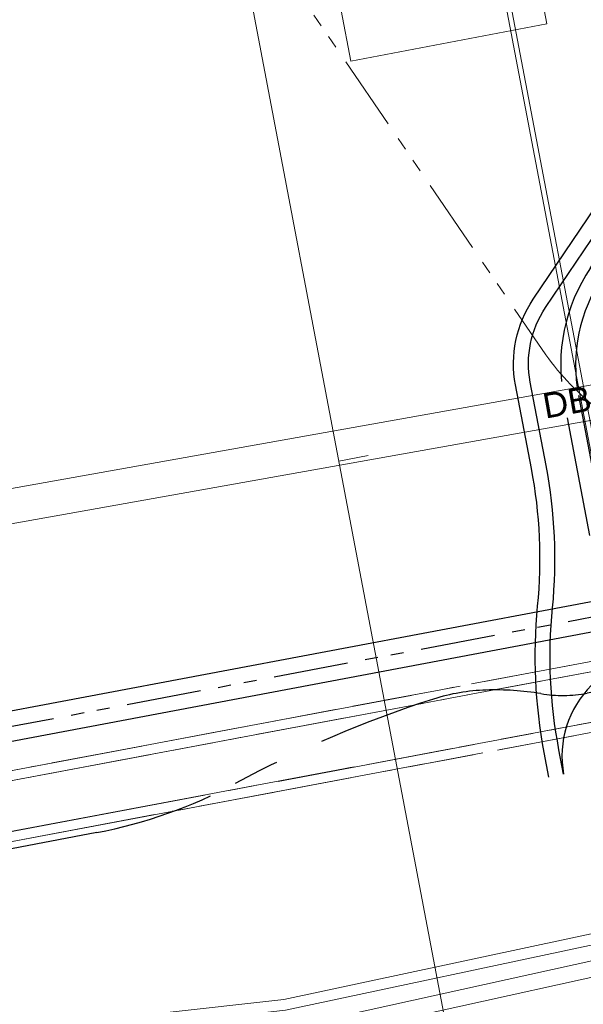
# Model space of a CAD drawing. Extents: x 3503739 to 3504470, y 5375172 to 5375561.
# Tile 6 of 142: x 3504132.28 to 3504137.94, y 5375373.94 to 5375383.81. Entities that reach past the tile are written whole.
import ezdxf

# ---------------------------------------------------------------- set-up
doc = ezdxf.new("R2010")
doc.units = 0
doc.header["$MEASUREMENT"] = 0
for name, pattern in [('2', [3.4, 1.2, -0.5, 1.2, -0.5]), ('237', [1.5, 0.75, -0.18, 0.13, -0.13, 0.13, -0.18]), ('239', [2.09, 0.75, -0.18, 0.75, -0.18, 0.05, -0.18]), ('38', [5.5, 4, -0.5, 0.5, -0.5]), ('85', [2.7501, 2.0001, -0.25, 0.25, -0.25])]:
    doc.linetypes.add(name, pattern=pattern)
for name, color, linetype in [('4WB_G_LEITUNG', 7, 'Continuous'), ('4WB_KANALISATION', 7, 'Continuous'), ('4WB_WV_LEITUNG', 7, 'Continuous'), ('4WP_KANCAD', 7, 'Continuous'), ('_4WP_DB_KAB_ABBR', 7, 'Continuous'), ('_4WP_KANCAD_', 7, 'Continuous'), ('_4WP_KANCADT__', 7, 'Continuous'), ('_4WP_LICHT-KSR', 7, 'Continuous'), ('_4WP_STADT_BEW_S', 7, 'Continuous'), ('_4WP_STADT_DATEN', 7, 'Continuous'), ('_4WP_STADT_FTT1', 7, 'Continuous'), ('_OST_2__CLIPPING', 7, 'Continuous'), ('AUSSCHNITT_OST_2', 7, 'Continuous')]:
    doc.layers.add(name, color=color, linetype=linetype)
doc.styles.add('471', font='ARIAL.TTF', dxfattribs={"height": 0.25})

msp = doc.modelspace()

# ---------------------------------------------------------------- linework, layer by layer
at = {"layer": '4WB_G_LEITUNG', "color": 6, "linetype": 'Continuous', "lineweight": 20}
for points in [[(3504246.9744, 5375392.8416), (3504246.6993, 5375392.8316), (3504242.1188, 5375392.6516), (3504234.7709, 5375392.2315), (3504230.3822, 5375391.9112), (3504223.2061, 5375390.2702), (3504222.9919, 5375390.2209), (3504211.0331, 5375388.771), (3504204.9359, 5375387.6406), (3504199.2373, 5375386.4805), (3504187.555, 5375384.0206), (3504175.8555, 5375381.9507), (3504164.039, 5375379.7006), (3504152.23, 5375377.3706), (3504140.4226, 5375375.1606), (3504134.9316, 5375373.991), (3504133.7011, 5375373.8511), (3504132.5463, 5375373.6709), (3504120.9844, 5375371.6007), (3504109.253, 5375369.3506), (3504103.1612, 5375368.1722), (3504097.3967, 5375368.8212), (3504085.4938, 5375370.661)], [(3504085.477, 5375370.5523), (3504097.3821, 5375368.7121), (3504103.1656, 5375368.061), (3504109.2738, 5375369.2426), (3504121.0045, 5375371.4925), (3504132.5645, 5375373.5624), (3504133.7158, 5375373.7421), (3504134.9493, 5375373.8823), (3504140.4442, 5375375.0527), (3504152.2508, 5375377.2626), (3504164.0599, 5375379.5926), (3504175.8754, 5375381.8425), (3504187.5759, 5375383.9126), (3504199.2596, 5375386.3728), (3504204.9569, 5375387.5326), (3504211.0498, 5375388.6622), (3504223.0109, 5375390.1124), (3504223.2307, 5375390.163), (3504230.3986, 5375391.8021), (3504234.778, 5375392.1217), (3504242.1241, 5375392.5417), (3504246.7035, 5375392.7217), (3504246.9784, 5375392.7317)]]:
    msp.add_lwpolyline(points, dxfattribs=at)
at = {"layer": '4WB_KANALISATION', "color": 7, "linetype": '85', "lineweight": 13}
for p, q in [((3504104.5133, 5375371.08), (3504153.1874, 5375380.2319)), ((3504104.5888, 5375370.9925), (3504153.1488, 5375380.1229)), ((3504129.469, 5375375.1607), (3504153.2412, 5375379.6315)), ((3504104.6426, 5375370.3921), (3504153.3167, 5375379.544))]:
    msp.add_line(p, q, dxfattribs=at)
at = {"layer": '4WB_WV_LEITUNG', "color": 4, "linetype": 'Continuous', "lineweight": 20}
for points in [[(3504082.9651, 5375370.8927), (3504094.8191, 5375368.8556), (3504103.0993, 5375367.628), (3504109.2666, 5375369.0348), (3504121.1314, 5375371.4354), (3504132.9677, 5375373.2653), (3504133.7863, 5375373.4448), (3504134.3853, 5375373.5758), (3504140.4167, 5375374.9051), (3504150.9125, 5375376.8052), (3504162.8348, 5375379.1751)], [(3504082.938, 5375370.735), (3504094.7938, 5375368.6976), (3504103.1056, 5375367.4653), (3504109.3003, 5375368.8784), (3504121.1595, 5375371.2778), (3504132.9971, 5375373.1079), (3504133.8205, 5375373.2885), (3504134.4196, 5375373.4195), (3504140.4482, 5375374.7482), (3504150.9423, 5375376.648), (3504162.866, 5375379.0182)]]:
    msp.add_lwpolyline(points, dxfattribs=at)
at = {"layer": '4WP_KANCAD', "color": 7, "linetype": '38', "lineweight": 13}
for p, q in [((3504104.5133, 5375371.08), (3504153.1874, 5375380.2319)), ((3504104.5888, 5375370.9925), (3504153.1488, 5375380.1229)), ((3504104.6812, 5375370.5011), (3504153.2412, 5375379.6315)), ((3504104.6426, 5375370.3921), (3504153.3167, 5375379.544))]:
    msp.add_line(p, q, dxfattribs=at)
at = {"layer": '_4WP_DB_KAB_ABBR', "color": 250, "linetype": 'Continuous', "lineweight": 20}
for p, q in [((3504119.6916, 5375376.885), (3504139.7667, 5375380.4653)), ((3504119.7531, 5375376.5404), (3504139.8282, 5375380.1208))]:
    msp.add_line(p, q, dxfattribs=at)
at = {"layer": '_4WP_KANCAD_', "color": 7, "linetype": '239', "lineweight": 13}
for points in [[(3504104.6426, 5375370.3921), (3504153.3167, 5375379.544), (3504153.1874, 5375380.2319), (3504104.5133, 5375371.08)], [(3504104.6812, 5375370.5011), (3504129.4662, 5375375.1613), (3504153.2412, 5375379.6315), (3504153.1488, 5375380.1229), (3504104.5888, 5375370.9925)]]:
    msp.add_lwpolyline(points, dxfattribs=at)
at = {"layer": '_4WP_KANCADT__', "color": 7, "linetype": 'Continuous', "lineweight": 13}
msp.add_lwpolyline([(3504135.3147, 5375384.9273), (3504137.2797, 5375385.2999), (3504137.5692, 5375383.7731), (3504135.6042, 5375383.4005), (3504135.3147, 5375384.9273)], dxfattribs=at)
at = {"layer": '_4WP_KANCADT__', "color": 1, "linetype": 'Continuous', "lineweight": 20}
msp.add_lwpolyline([(3504135.3147, 5375384.9273), (3504137.2797, 5375385.2999), (3504137.5692, 5375383.7731), (3504135.6042, 5375383.4005), (3504135.3147, 5375384.9273)], dxfattribs=at)
at = {"layer": '_4WP_LICHT-KSR', "color": 190, "linetype": '2', "lineweight": 30}
for points in [[(3504140.3206, 5375392.6207), (3504140.5692, 5375392.6674, -0.44305), (3504142.1039, 5375391.5041), (3504142.4059, 5375388.0853, -0.172278), (3504142.188, 5375387.243), (3504138.133, 5375381.2431, 0.198164), (3504137.8869, 5375380.0479), (3504138.4674, 5375376.9998)], [(3504138.3199, 5375376.9726), (3504137.7396, 5375380.0198, -0.198163), (3504138.0088, 5375381.3271), (3504142.0637, 5375387.327, 0.172278), (3504142.2565, 5375388.0722), (3504141.9545, 5375391.4909, 0.44305), (3504140.5968, 5375392.52), (3504140.3483, 5375392.4733)]]:
    msp.add_lwpolyline(points, format="xyb", dxfattribs=at)
at = {"layer": '_4WP_STADT_BEW_S', "color": 142, "linetype": 'Continuous', "lineweight": 30}
msp.add_lwpolyline([(3504192.7234, 5375387.9304), (3504187.4738, 5375386.904), (3504184.793, 5375386.3798), (3504172.6074, 5375384.2525), (3504163.8136, 5375382.7173, 0.070922), (3504162.8549, 5375382.4054, -0.070918), (3504161.8962, 5375382.0937), (3504160.2639, 5375381.8087, -0.070631), (3504159.2523, 5375381.7765, 0.070634), (3504158.2405, 5375381.7443), (3504154.8801, 5375381.1577), (3504154.3248, 5375381.3569), (3504152.6906, 5375381.0609), (3504152.207, 5375380.6513), (3504147.7632, 5375379.814, 0.096289), (3504145.99, 5375379.1094, -0.096289), (3504144.1103, 5375378.3625, -0.096289), (3504142.0878, 5375378.3742, 0.096289), (3504140.1798, 5375378.3852), (3504125.6954, 5375375.6561)], format="xyb", dxfattribs=at)
at = {"layer": '_4WP_STADT_BEW_S', "color": 5, "linetype": 'Continuous', "lineweight": 30}
msp.add_lwpolyline([(3504184.8314, 5375386.1836), (3504163.8643, 5375382.4498, 0.070894), (3504162.9062, 5375382.1347, -0.07089), (3504161.9481, 5375381.8196), (3504160.3169, 5375381.5291, -0.071787), (3504159.306, 5375381.4928, 0.071046), (3504158.2948, 5375381.458), (3504154.8595, 5375380.8463), (3504154.2991, 5375381.0473), (3504152.8231, 5375380.78), (3504152.3404, 5375380.3711), (3504147.8187, 5375379.5192, 0.096289), (3504146.1519, 5375378.8569, -0.096289), (3504144.1659, 5375378.0677, -0.096289), (3504142.0289, 5375378.08, 0.096289), (3504140.2353, 5375378.0903), (3504125.6616, 5375375.3444, -0.230644)], format="xyb", dxfattribs=at)
at = {"layer": '_4WP_STADT_BEW_S', "color": 35, "linetype": '237', "lineweight": 30}
msp.add_lwpolyline([(3504116.3712, 5375371.5814), (3504117.0234, 5375371.7018), (3504119.3868, 5375371.8011, 0.242281), (3504125.9901, 5375375.559), (3504140.2075, 5375378.2378, -0.096289), (3504142.0583, 5375378.2271, 0.096289), (3504144.1381, 5375378.2151, 0.096289), (3504146.0709, 5375378.9831, -0.096289), (3504147.791, 5375379.6666), (3504152.2737, 5375380.5112), (3504152.7531, 5375380.9172), (3504154.9221, 5375381.3656)], format="xyb", dxfattribs=at)
at = {"layer": '_4WP_STADT_DATEN', "color": 7, "linetype": 'Continuous', "lineweight": 30}
for points in [[(3504137.7383, 5375376.2482), (3504137.6915, 5375376.4938, -0.071682), (3504137.6272, 5375377.9186, 0.071682), (3504137.563, 5375379.3435), (3504137.4036, 5375380.1802, -0.198163), (3504137.5575, 5375380.9272), (3504141.9394, 5375387.411, 0.172278), (3504142.107, 5375388.059), (3504141.8051, 5375391.4777, 0.44305), (3504140.6245, 5375392.3725), (3504140.376, 5375392.3259)], [(3504137.5909, 5375376.2201), (3504137.5442, 5375376.4657, -0.071682), (3504137.478, 5375377.9333, 0.071682), (3504137.4156, 5375379.3154), (3504137.2563, 5375380.1521, -0.198163), (3504137.4332, 5375381.0112), (3504141.519, 5375387.0568, 0.292341), (3504141.5464, 5375388.1337), (3504141.2905, 5375388.5575)], [(3504142.5862, 5375379.7008), (3504140.4889, 5375379.3057, 0.149389), (3504139.8935, 5375378.9936), (3504138.0188, 5375377.1412, 0.248445), (3504137.7383, 5375376.2482)]]:
    msp.add_lwpolyline(points, format="xyb", dxfattribs=at)
at = {"layer": '_4WP_STADT_FTT1', "color": 1, "linetype": '237', "lineweight": 20}
msp.add_lwpolyline([(3504129.0601, 5375391.2804), (3504129.3057, 5375391.3272, -0.304126), (3504130.484, 5375390.8258), (3504137.5599, 5375380.4527, 0.067892), (3504138.0879, 5375379.9029, -0.17986), (3504138.5034, 5375379.2162), (3504138.7479, 5375377.9323, 0.430355), (3504139.604, 5375377.3838)], format="xyb", dxfattribs=at)
at = {"layer": '_4WP_STADT_FTT1', "color": 1, "linetype": '2', "lineweight": 30}
msp.add_lwpolyline([(3504154.8595, 5375379.5135), (3504147.5369, 5375378.1189, -0.060984), (3504146.3055, 5375378.037, 0.060985), (3504145.0743, 5375377.9552), (3504141.683, 5375377.3093, -0.136581), (3504140.7513, 5375377.3868, 0.155054), (3504139.794, 5375377.4326, -0.009649), (3504139.3582, 5375377.3257, -0.009652), (3504138.9185, 5375377.2357), (3504137.9745, 5375377.0613, -0.086678), (3504137.5105, 5375377.0568, 0.048933), (3504136.9615, 5375377.0928, 0.068988), (3504136.433, 5375377.002, 0.045511), (3504134.4437, 5375376.1557, -0.076344), (3504133.0559, 5375375.6635), (3504131.7616, 5375375.4167, 0.064943)], format="xyb", dxfattribs=at)
at = {"layer": '_OST_2__CLIPPING', "color": 7, "linetype": 'Continuous', "lineweight": 9}
msp.add_line((3504143.4324, 5375351.2266), (3504127.9497, 5375432.6679), dxfattribs=at)
at = {"layer": 'AUSSCHNITT_OST_2', "color": 7, "linetype": 'Continuous', "lineweight": 9}
for p, q in [((3504141.03, 5375350.21), (3504125.3418, 5375432.732)), ((3504143.3926, 5375351.1681), (3504127.8912, 5375432.7077)), ((3504135.4831, 5375379.3874), (3504135.7778, 5375379.4435))]:
    msp.add_line(p, q, dxfattribs=at)

# ---------------------------------------------------------------- texts
at = {"layer": '_4WP_DB_KAB_ABBR', "color": 250, "linetype": 'Continuous', "style": '471'}
msp.add_text('DB-Kabel', height=0.25, rotation=10.11222, dxfattribs=at).set_placement((3504137.5554, 5375379.8138))

doc.saveas('drawing.dxf')
